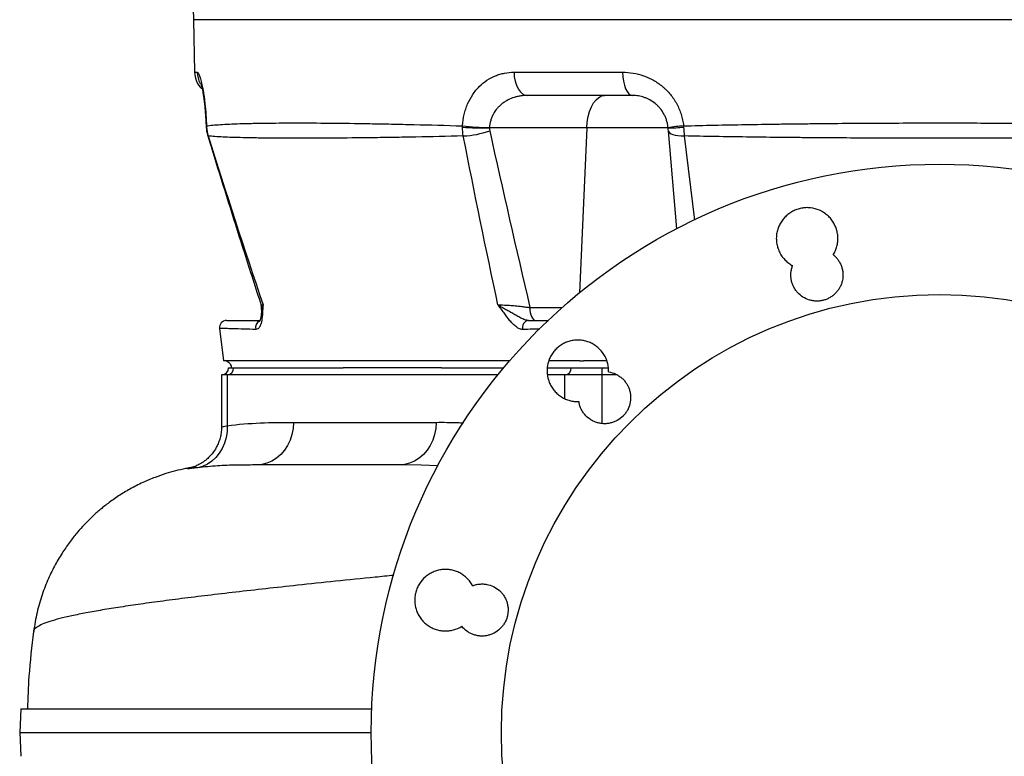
# Model space of a CAD drawing. Header units: millimetres. Extents: x 2494 to 4506, y 822 to 5880.
# Tile 2 of 11: x 2692 to 3523, y 1444 to 2066. Entities that reach past the tile are written whole.
import ezdxf

# ---------------------------------------------------------------- set-up
doc = ezdxf.new("R2010")
doc.units = ezdxf.units.MM
doc.header["$LTSCALE"] = 2

msp = doc.modelspace()

# ---------------------------------------------------------------- linework, layer by layer
at = {"color": 7, "linetype": 'Continuous', "lineweight": 25}
for p, q in [((2837.72, 2090.54), (2838.56, 2066.42)), ((2838.56, 2066.42), (2839.34, 2022.07)), ((3468.56, 2066.42), (2838.56, 2066.42)), ((4098.56, 2066.42), (3468.56, 2066.42)), ((3109.19, 2022.07), (3200.94, 2022.07)), ((3209.45, 2002.42), (3120.61, 2002.42)), ((2849.19, 1976.46), (2849.23, 1975.09)), ((3170.68, 1975.03), (3088.42, 1975.03)), ((3239.34, 1975.03), (3170.68, 1975.03)), ((3246.79, 1889.8), (3239.55, 1972.54)), ((2860.42, 1805.69), (2863.72, 1778.42)), ((2866.16, 1778.22), (2866.12, 1778.22)), ((2866.18, 1778.22), (2866.13, 1778.22)), ((2868.14, 1772.42), (2872.16, 1772.42)), ((2872.16, 1772.42), (2964.63, 1772.42)), ((2964.63, 1772.42), (2964.77, 1772.42)), ((3048.04, 1772.42), (3048.07, 1772.42)), ((3048.07, 1772.42), (3100.41, 1772.42)), ((3137.3, 1772.42), (3157.37, 1772.42)), ((3157.37, 1772.42), (3183.35, 1772.42)), ((3183.35, 1772.42), (3188.75, 1772.42)), ((3183.35, 1772.42), (3183.35, 1766.42)), ((2862.14, 1766.42), (2862.14, 1722.56)), ((2866.96, 1766.42), (2862.14, 1766.42)), ((2866.96, 1766.42), (2866.96, 1723.58)), ((3095.47, 1766.42), (2866.96, 1766.42)), ((3152.17, 1766.42), (3137.35, 1766.42)), ((3183.35, 1766.42), (3152.17, 1766.42)), ((3196.24, 1766.42), (3183.35, 1766.42)), ((2922.87, 1726.42), (3043.41, 1726.42)), ((2840.83, 1688.89), (2840.46, 1688.84)), ((2692.7, 1484.42), (2691.65, 1464.42)), ((2691.65, 1464.42), (2692.7, 1444.42))]:
    msp.add_line(p, q, dxfattribs=at)
at = {"color": 8, "linetype": 'Continuous', "lineweight": 25}
for p, q in [((2839.34, 2022.07), (2841.57, 2022.07)), ((3170.68, 1975.03), (3164.59, 1835.9)), ((3253.05, 1968.25), (3261.51, 1897.15)), ((3122.67, 1823.29), (3149.8, 1823.29)), ((3152.17, 1746.3), (3152.17, 1766.42)), ((3183.35, 1766.42), (3183.35, 1725.67))]:
    msp.add_line(p, q, dxfattribs=at)
at = {"color": 7, "linetype": 'Continuous', "lineweight": 25, "flags": 128}
for points in [[(3109.19, 2022.07), (3109.44, 2018.22), (3110.11, 2014.52), (3111.18, 2011.13), (3112.6, 2008.15), (3114.32, 2005.72), (3116.28, 2003.91), (3118.4, 2002.79), (3120.61, 2002.42)], [(3200.94, 2022.07), (3201.13, 2018.22), (3201.63, 2014.52), (3202.43, 2011.13), (3203.49, 2008.15), (3204.77, 2005.72), (3206.23, 2003.91), (3207.81, 2002.79), (3209.45, 2002.42)], [(3170.68, 1975.03), (3171.09, 1979.9), (3171.9, 1984.57), (3173.09, 1988.9), (3174.61, 1992.79), (3176.43, 1996.13), (3178.5, 1998.82), (3180.76, 2000.8), (3183.16, 2002.01), (3185.62, 2002.42)], [(3239.55, 1972.54), (3239.86, 1971.68), (3240.62, 1970.89), (3241.82, 1970.17), (3243.42, 1969.54), (3245.39, 1969.03), (3247.69, 1968.64), (3250.26, 1968.37), (3253.05, 1968.25)], [(3122.67, 1823.29), (3122.68, 1821.22), (3122.91, 1819.2), (3123.35, 1817.32), (3123.96, 1815.66), (3124.74, 1814.29), (3125.63, 1813.26), (3126.62, 1812.63), (3127.65, 1812.42)], [(2866.96, 1723.58), (2866.82, 1718.53), (2866.06, 1713.58), (2864.69, 1708.83), (2862.75, 1704.37), (2860.28, 1700.29), (2857.32, 1696.68), (2853.93, 1693.6), (2850.19, 1691.11), (2846.15, 1689.27), (2841.91, 1688.12)], [(2922.87, 1726.42), (2922.55, 1721.29), (2921.61, 1716.27), (2920.05, 1711.46), (2917.92, 1706.95), (2915.25, 1702.84), (2912.11, 1699.21), (2908.55, 1696.13), (2904.64, 1693.67), (2900.48, 1691.88), (2896.13, 1690.78), (2891.69, 1690.42)], [(3043.41, 1726.42), (3043.1, 1721.29), (3042.15, 1716.27), (3040.6, 1711.46), (3038.46, 1706.95), (3035.8, 1702.84), (3032.65, 1699.21), (3029.09, 1696.13), (3025.19, 1693.67), (3021.02, 1691.88), (3016.67, 1690.78), (3012.24, 1690.42)]]:
    msp.add_lwpolyline(points, dxfattribs=at)
at = {"color": 8, "linetype": 'Continuous', "lineweight": 25, "flags": 128}
for points in [[(2849.44, 1976.78), (2849.15, 1976.5), (2849.15, 1976.44)], [(2849.48, 1975.72), (2849.2, 1975.51), (2849.2, 1975.48)], [(2850.5, 1968.4), (2850.51, 1968.37), (2850.85, 1968.25)], [(3045.14, 1689.78), (3030.86, 1690.27), (3012.24, 1690.42), (3012.24, 1690.42), (3012.24, 1690.42)]]:
    msp.add_lwpolyline(points, dxfattribs=at)
at = {"color": 7, "linetype": 'Continuous', "lineweight": 25}
for radius in [480, 370]:
    msp.add_circle((3468.56, 1464.42), radius, dxfattribs=at)
for centre, radius, start, end in [((2859.33, 2022.42), 20, 181, 226.36453), ((3083.15, 2177.41), 202.45, 265.03751, 271.49103), ((3093.21, 2215.95), 240.75, 263.42798, 268.8627), ((3062.36, 2049.07), 80.93, 272.83901, 288.9648), ((3266.2, 1803.03), 174.3, 94.55941, 98.87368), ((3239.78, 2090.73), 115.7, 269.78155, 276.26574), ((2886, 1822.42), 10, 356.60591, 17.84961), ((2866.37, 1806.42), 6, 89.99858, 187.0187), ((3122.13, 1806.62), 5.84, 97.44254, 197.74082), ((2862.14, 1772.42), 6, 270, 0), ((2866.53, 1772.04), 5.64, 274.40195, 3.81126), ((3151.74, 1772.04), 5.64, 274.40195, 3.81126)]:
    msp.add_arc(centre, radius, start, end, dxfattribs=at)
at = {"color": 8, "linetype": 'Continuous', "lineweight": 25}
for centre, radius, start, end in [((2861.62, 2022.41), 20.05, 180.99013, 209.70186), ((2896.93, 1806.46), 6.16, 114.15062, 195.23498)]:
    msp.add_arc(centre, radius, start, end, dxfattribs=at)
at = {"color": 7, "linetype": 'Continuous', "lineweight": 25}
for points, knots in [([(2841.57, 2022.07), (2841.85, 2022.07), (2842.15, 2021.82), (2842.81, 2020.83), (2843.16, 2020.08), (2843.73, 2018.56), (2843.92, 2017.99), (2844.31, 2016.73), (2844.51, 2016.04), (2845.11, 2013.79), (2845.51, 2012.04), (2846.02, 2009.51), (2846.12, 2008.99), (2846.32, 2007.93), (2846.42, 2007.38), (2846.71, 2005.7), (2846.9, 2004.53), (2847.27, 2002.09), (2847.45, 2000.82), (2847.8, 1998.17), (2847.96, 1996.79), (2848.44, 1992.49), (2848.71, 1989.51), (2849.04, 1984.86), (2849.14, 1983.28), (2849.31, 1980.07), (2849.38, 1978.42), (2849.44, 1976.78)], [0, 0, 0, 0, 0.125, 0.125, 0.25, 0.25, 0.3125, 0.3125, 0.375, 0.375, 0.5, 0.5, 0.53125, 0.53125, 0.5625, 0.5625, 0.625, 0.625, 0.6875, 0.6875, 0.75, 0.75, 0.875, 0.875, 0.9375, 0.9375, 1, 1, 1, 1]), ([(3065.65, 1976.78), (3065.86, 1980.06), (3066.34, 1983.25), (3067.44, 1987.9), (3067.87, 1989.42), (3068.61, 1991.67), (3068.88, 1992.42), (3069.43, 1993.89), (3069.73, 1994.61), (3071.26, 1998.15), (3072.7, 2000.8), (3075.18, 2004.49), (3076.07, 2005.68), (3077.91, 2007.92), (3078.88, 2008.98), (3081.88, 2011.98), (3084.03, 2013.74), (3088.63, 2016.79), (3091.03, 2018.05), (3094.74, 2019.56), (3096, 2019.99), (3098.56, 2020.75), (3099.87, 2021.07), (3103.82, 2021.82), (3106.48, 2022.07), (3109.19, 2022.07)], [0, 0, 0, 0, 0.125, 0.125, 0.1875, 0.1875, 0.21875, 0.21875, 0.25, 0.25, 0.375, 0.375, 0.4375, 0.4375, 0.5, 0.5, 0.625, 0.625, 0.75, 0.75, 0.8125, 0.8125, 0.875, 0.875, 1, 1, 1, 1]), ([(3200.94, 2022.07), (3203.93, 2022.07), (3206.89, 2021.82), (3212.76, 2020.83), (3215.68, 2020.08), (3220, 2018.56), (3221.43, 2017.99), (3224.21, 2016.73), (3225.57, 2016.04), (3229.58, 2013.79), (3232.13, 2012.04), (3235.17, 2009.51), (3235.77, 2008.99), (3236.94, 2007.93), (3237.51, 2007.38), (3239.19, 2005.7), (3240.25, 2004.53), (3242.27, 2002.09), (3243.22, 2000.82), (3245.02, 1998.17), (3245.86, 1996.79), (3248.19, 1992.49), (3249.45, 1989.51), (3250.89, 1984.86), (3251.29, 1983.28), (3251.94, 1980.07), (3252.19, 1978.42), (3252.35, 1976.78)], [0, 0, 0, 0, 0.125, 0.125, 0.25, 0.25, 0.3125, 0.3125, 0.375, 0.375, 0.5, 0.5, 0.53125, 0.53125, 0.5625, 0.5625, 0.625, 0.625, 0.6875, 0.6875, 0.75, 0.75, 0.875, 0.875, 0.9375, 0.9375, 1, 1, 1, 1]), ([(2844.59, 2012.71), (2844.59, 2012.71), (2844.56, 2012.78), (2844.67, 2012.49), (2844.89, 2011.77), (2845.25, 2010.4), (2845.71, 2008.4), (2846.2, 2005.99), (2846.7, 2003.05), (2847.19, 1999.62), (2847.68, 1995.66), (2848.14, 1991.24), (2848.55, 1986.44), (2848.88, 1981.48), (2849.03, 1978.09), (2849.1, 1976.44)], [0, 0, 0, 0, 0.001693, 0.060068, 0.126742, 0.201664, 0.283651, 0.369537, 0.450551, 0.536257, 0.626282, 0.719334, 0.814155, 0.9095, 1, 1, 1, 1]), ([(3120.61, 2002.42), (3118.69, 2002.42), (3116.78, 2002.29), (3113.96, 2001.88), (3113.02, 2001.7), (3111.17, 2001.29), (3110.26, 2001.05), (3107.56, 2000.22), (3105.81, 1999.52), (3103.27, 1998.22), (3102.44, 1997.75), (3100.84, 1996.73), (3100.06, 1996.19), (3098.56, 1995.03), (3097.83, 1994.41), (3096.44, 1993.08), (3095.76, 1992.37), (3093.86, 1990.16), (3092.75, 1988.55), (3091.33, 1985.95), (3090.89, 1985.04), (3090.12, 1983.17), (3089.79, 1982.22), (3088.94, 1979.32), (3088.58, 1977.32), (3088.43, 1975.24)], [0, 0, 0, 0, 0.125, 0.125, 0.1875, 0.1875, 0.25, 0.25, 0.375, 0.375, 0.4375, 0.4375, 0.5, 0.5, 0.5625, 0.5625, 0.625, 0.625, 0.75, 0.75, 0.8125, 0.8125, 0.875, 0.875, 1, 1, 1, 1]), ([(3239.32, 1975.24), (3239.22, 1976.28), (3239.06, 1977.32), (3238.66, 1979.34), (3238.41, 1980.33), (3237.81, 1982.26), (3237.46, 1983.21), (3236.68, 1985.06), (3236.23, 1985.97), (3234.79, 1988.6), (3233.68, 1990.2), (3231.85, 1992.4), (3231.21, 1993.09), (3229.87, 1994.42), (3229.16, 1995.05), (3227.02, 1996.81), (3225.53, 1997.81), (3223.21, 1999.09), (3222.43, 1999.48), (3220.84, 2000.18), (3220.03, 2000.5), (3217.6, 2001.34), (3215.97, 2001.75), (3212.71, 2002.28), (3211.08, 2002.42), (3209.45, 2002.42)], [0, 0, 0, 0, 0.0625, 0.0625, 0.125, 0.125, 0.1875, 0.1875, 0.25, 0.25, 0.375, 0.375, 0.4375, 0.4375, 0.5, 0.5, 0.625, 0.625, 0.6875, 0.6875, 0.75, 0.75, 0.875, 0.875, 1, 1, 1, 1]), ([(2849.14, 1976.85), (2849.14, 1976.49), (2849.15, 1976.03), (2849.2, 1975.57), (2849.21, 1975.47)], [0, 0, 0, 0, 0.778983, 1, 1, 1, 1]), ([(2849.25, 1975.49), (2849.29, 1974.82), (2849.41, 1972.72), (2849.85, 1970.32), (2850.45, 1968.69), (2850.55, 1968.41)], [0, 0, 0, 0, 0.276161, 0.87596, 1, 1, 1, 1]), ([(2849.44, 1976.78), (2852.58, 1977.2), (2856.5, 1977.56), (2865.89, 1978.18), (2871.35, 1978.43), (2880.72, 1978.74), (2884.04, 1978.83), (2889.31, 1978.94), (2891.12, 1978.98), (2894.83, 1979.04), (2896.74, 1979.07), (2906.51, 1979.2), (2915.02, 1979.24), (2933.39, 1979.25), (2943.25, 1979.2), (2964.32, 1979), (2975.53, 1978.85), (2990.4, 1978.59), (2993.42, 1978.54), (2999.54, 1978.42), (3002.64, 1978.36), (3012.03, 1978.17), (3018.43, 1978.03), (3038, 1977.56), (3051.57, 1977.2), (3065.65, 1976.78)], [0, 0, 0, 0, 0.125, 0.125, 0.25, 0.25, 0.3125, 0.3125, 0.34375, 0.34375, 0.375, 0.375, 0.5, 0.5, 0.625, 0.625, 0.75, 0.75, 0.78125, 0.78125, 0.8125, 0.8125, 0.875, 0.875, 1, 1, 1, 1]), ([(3252.35, 1976.78), (3269.62, 1977.2), (3287.14, 1977.56), (3313.8, 1978.03), (3322.75, 1978.17), (3336.28, 1978.36), (3340.8, 1978.42), (3349.87, 1978.54), (3354.4, 1978.59), (3377.11, 1978.85), (3395.36, 1979), (3422.86, 1979.15), (3432.05, 1979.18), (3450.47, 1979.23), (3459.7, 1979.25), (3487.45, 1979.24), (3505.89, 1979.19), (3528.88, 1979.07), (3533.47, 1979.04), (3542.65, 1978.97), (3547.24, 1978.94), (3560.99, 1978.82), (3570.09, 1978.73), (3597.21, 1978.43), (3615.05, 1978.17), (3650.27, 1977.56), (3667.64, 1977.2), (3684.78, 1976.78)], [0, 0, 0, 0, 0.125, 0.125, 0.1875, 0.1875, 0.21875, 0.21875, 0.25, 0.25, 0.375, 0.375, 0.4375, 0.4375, 0.5, 0.5, 0.625, 0.625, 0.65625, 0.65625, 0.6875, 0.6875, 0.75, 0.75, 0.875, 0.875, 1, 1, 1, 1]), ([(2850.52, 1968.41), (2852.8, 1960.99), (2862.97, 1927.94), (2877.91, 1880.27), (2890.86, 1840.13), (2895.57, 1825.5)], [0, 0, 0, 0, 0.155368, 0.692025, 1, 1, 1, 1]), ([(3066.37, 1968.25), (3052.52, 1967.89), (3039.2, 1967.59), (3019.96, 1967.21), (3013.68, 1967.1), (3004.45, 1966.96), (3001.4, 1966.91), (2995.38, 1966.82), (2992.41, 1966.78), (2977.78, 1966.59), (2966.72, 1966.49), (2945.89, 1966.35), (2936.11, 1966.31), (2917.82, 1966.31), (2909.32, 1966.35), (2899.51, 1966.44), (2897.59, 1966.46), (2893.85, 1966.5), (2892.02, 1966.53), (2886.69, 1966.61), (2883.32, 1966.68), (2873.77, 1966.9), (2868.15, 1967.09), (2858.37, 1967.59), (2854.23, 1967.88), (2850.85, 1968.25)], [0, 0, 0, 0, 0.125, 0.125, 0.1875, 0.1875, 0.21875, 0.21875, 0.25, 0.25, 0.375, 0.375, 0.5, 0.5, 0.625, 0.625, 0.65625, 0.65625, 0.6875, 0.6875, 0.75, 0.75, 0.875, 0.875, 1, 1, 1, 1]), ([(3684.08, 1968.25), (3666.95, 1967.89), (3649.59, 1967.59), (3614.45, 1967.1), (3596.66, 1966.91), (3569.65, 1966.68), (3560.59, 1966.61), (3546.92, 1966.53), (3542.35, 1966.5), (3533.22, 1966.46), (3528.65, 1966.44), (3505.79, 1966.35), (3487.46, 1966.31), (3466.78, 1966.31), (3464.48, 1966.31), (3459.88, 1966.32), (3452.98, 1966.32), (3446.1, 1966.33), (3432.35, 1966.36), (3423.2, 1966.38), (3395.8, 1966.49), (3377.61, 1966.59), (3354.97, 1966.78), (3350.45, 1966.82), (3341.41, 1966.91), (3336.9, 1966.96), (3323.41, 1967.1), (3314.47, 1967.21), (3287.84, 1967.58), (3270.33, 1967.88), (3253.05, 1968.25)], [0, 0, 0, 0, 0.125, 0.125, 0.25, 0.25, 0.3125, 0.3125, 0.34375, 0.34375, 0.375, 0.375, 0.5, 0.5, 0.515625, 0.515625, 0.53125, 0.5625, 0.5625, 0.625, 0.625, 0.75, 0.75, 0.78125, 0.78125, 0.8125, 0.8125, 0.875, 0.875, 1, 1, 1, 1]), ([(3378.81, 1867.94), (3379.16, 1868.49), (3379.48, 1869.05), (3380.08, 1870.2), (3380.36, 1870.79), (3381.14, 1872.58), (3381.56, 1873.8), (3382.22, 1876.29), (3382.46, 1877.56), (3382.74, 1880.16), (3382.78, 1881.46), (3382.68, 1884.03), (3382.53, 1885.31), (3382.17, 1887.23), (3382.02, 1887.87), (3381.68, 1889.12), (3381.49, 1889.74), (3380.84, 1891.56), (3380.32, 1892.74), (3379.11, 1895.03), (3378.41, 1896.14), (3376.87, 1898.22), (3376.02, 1899.2), (3374.65, 1900.56), (3374.18, 1901), (3373.19, 1901.85), (3372.68, 1902.26), (3370.06, 1904.18), (3367.78, 1905.39), (3362.85, 1907.11), (3360.31, 1907.58), (3357.07, 1907.7), (3356.41, 1907.7), (3355.11, 1907.65), (3354.46, 1907.6), (3352.54, 1907.39), (3351.27, 1907.15), (3348.77, 1906.48), (3347.53, 1906.04), (3345.16, 1905.01), (3344.02, 1904.4), (3342.38, 1903.37), (3341.85, 1903.01), (3340.8, 1902.24), (3340.29, 1901.83), (3338.81, 1900.56), (3337.9, 1899.64), (3336.21, 1897.69), (3335.44, 1896.65), (3334.05, 1894.44), (3333.45, 1893.29), (3332.41, 1890.93), (3331.99, 1889.72), (3331.48, 1887.84), (3331.33, 1887.2), (3331.09, 1885.92), (3330.99, 1885.28), (3330.77, 1883.35), (3330.72, 1882.07), (3330.82, 1879.48), (3330.96, 1878.17), (3331.44, 1875.63), (3331.77, 1874.38), (3332.4, 1872.55), (3332.64, 1871.95), (3333.16, 1870.76), (3333.44, 1870.17), (3334.95, 1867.29), (3336.48, 1865.21), (3338.78, 1862.9), (3339.26, 1862.46), (3340.24, 1861.61), (3340.74, 1861.2), (3342.29, 1860.05), (3343.38, 1859.36), (3344.53, 1858.75)], [0, 0, 0, 0, 0.015625, 0.015625, 0.03125, 0.03125, 0.0625, 0.0625, 0.09375, 0.09375, 0.125, 0.125, 0.15625, 0.15625, 0.171875, 0.171875, 0.1875, 0.1875, 0.21875, 0.21875, 0.25, 0.25, 0.28125, 0.28125, 0.296875, 0.296875, 0.3125, 0.3125, 0.375, 0.375, 0.4375, 0.4375, 0.453125, 0.453125, 0.46875, 0.46875, 0.5, 0.5, 0.53125, 0.53125, 0.5625, 0.5625, 0.578125, 0.578125, 0.59375, 0.59375, 0.625, 0.625, 0.65625, 0.65625, 0.6875, 0.6875, 0.71875, 0.71875, 0.734375, 0.734375, 0.75, 0.75, 0.78125, 0.78125, 0.8125, 0.8125, 0.84375, 0.84375, 0.859375, 0.859375, 0.875, 0.875, 0.9375, 0.9375, 0.953125, 0.953125, 0.96875, 0.96875, 1, 1, 1, 1]), ([(3378.81, 1867.94), (3379.6, 1867.31), (3380.35, 1866.62), (3381.74, 1865.14), (3382.38, 1864.36), (3383.54, 1862.72), (3384.07, 1861.87), (3384.77, 1860.52), (3384.99, 1860.06), (3385.4, 1859.13), (3385.58, 1858.66), (3386.09, 1857.24), (3386.36, 1856.27), (3386.67, 1854.79), (3386.76, 1854.3), (3386.9, 1853.29), (3386.95, 1852.78), (3387.12, 1850.25), (3386.98, 1848.25), (3386.46, 1845.77), (3386.34, 1845.27), (3386.06, 1844.3), (3385.91, 1843.82), (3385.4, 1842.4), (3384.99, 1841.48), (3384.06, 1839.69), (3383.52, 1838.82), (3382.34, 1837.17), (3381.7, 1836.39), (3380.3, 1834.91), (3379.55, 1834.22), (3377.98, 1832.97), (3377.15, 1832.4), (3375.42, 1831.37), (3374.51, 1830.9), (3372.64, 1830.12), (3371.69, 1829.79), (3369.75, 1829.27), (3368.76, 1829.08), (3366.74, 1828.83), (3365.73, 1828.78), (3363.71, 1828.8), (3362.71, 1828.89), (3360.72, 1829.19), (3359.72, 1829.42), (3356.81, 1830.28), (3354.98, 1831.11), (3351.54, 1833.29), (3350.01, 1834.59), (3347.98, 1836.85), (3347.35, 1837.66), (3346.23, 1839.33), (3345.72, 1840.2), (3344.84, 1842.01), (3344.45, 1842.95), (3343.82, 1844.88), (3343.57, 1845.86), (3343.21, 1847.83), (3343.1, 1848.83), (3343.01, 1850.85), (3343.04, 1851.88), (3343.23, 1853.88), (3343.39, 1854.87), (3343.74, 1856.34), (3343.87, 1856.83), (3344.17, 1857.8), (3344.34, 1858.28), (3344.53, 1858.75)], [0, 0, 0, 0, 0.03125, 0.03125, 0.0625, 0.0625, 0.09375, 0.09375, 0.109375, 0.109375, 0.125, 0.125, 0.15625, 0.15625, 0.171875, 0.171875, 0.1875, 0.1875, 0.25, 0.25, 0.265625, 0.265625, 0.28125, 0.28125, 0.3125, 0.3125, 0.34375, 0.34375, 0.375, 0.375, 0.40625, 0.40625, 0.4375, 0.4375, 0.46875, 0.46875, 0.5, 0.5, 0.53125, 0.53125, 0.5625, 0.5625, 0.59375, 0.59375, 0.625, 0.625, 0.6875, 0.6875, 0.75, 0.75, 0.78125, 0.78125, 0.8125, 0.8125, 0.84375, 0.84375, 0.875, 0.875, 0.90625, 0.90625, 0.9375, 0.9375, 0.96875, 0.96875, 0.984375, 0.984375, 1, 1, 1, 1]), ([(2897.22, 1825.54), (2897, 1823.42), (2896.88, 1821.14), (2896.6, 1816.6), (2896.43, 1814.33), (2895.9, 1811.23), (2895.68, 1810.25), (2895.1, 1808.44), (2894.75, 1807.64), (2894.13, 1806.63), (2893.9, 1806.32), (2893.4, 1805.79), (2893.14, 1805.56), (2892.3, 1805.01), (2891.67, 1804.82), (2890.99, 1804.84)], [0, 0, 0, 0, 0.25, 0.25, 0.5, 0.5, 0.625, 0.625, 0.75, 0.75, 0.8125, 0.8125, 0.875, 0.875, 1, 1, 1, 1]), ([(2895.98, 1821.75), (2895.94, 1821.07), (2895.83, 1819.21), (2895.61, 1816.77), (2895.27, 1814.53), (2894.91, 1813.03), (2894.58, 1812.17), (2894.3, 1811.8), (2894.36, 1811.86), (2894.37, 1811.87)], [0, 0, 0, 0, 0.140702, 0.384462, 0.538507, 0.688206, 0.835414, 0.968483, 1, 1, 1, 1]), ([(3095.64, 1825.54), (3096.37, 1825.57), (3097.22, 1825.58), (3099.06, 1825.57), (3100.06, 1825.55), (3101.69, 1825.48), (3102.26, 1825.46), (3103.4, 1825.4), (3103.98, 1825.36), (3105.75, 1825.25), (3106.97, 1825.16), (3109.48, 1824.94), (3110.74, 1824.82), (3113.23, 1824.56), (3114.47, 1824.42), (3116.95, 1824.12), (3118.14, 1823.96), (3120.46, 1823.63), (3121.58, 1823.46), (3122.67, 1823.29)], [0, 0, 0, 0, 0.125, 0.125, 0.25, 0.25, 0.3125, 0.3125, 0.375, 0.375, 0.5, 0.5, 0.625, 0.625, 0.75, 0.75, 0.875, 0.875, 1, 1, 1, 1]), ([(3116.57, 1804.84), (3115.71, 1804.82), (3114.82, 1805.01), (3113.46, 1805.56), (3113, 1805.79), (3112.07, 1806.32), (3111.61, 1806.63), (3110.24, 1807.64), (3109.33, 1808.44), (3107.52, 1810.25), (3106.64, 1811.23), (3104.06, 1814.33), (3102.4, 1816.6), (3099.91, 1820.01), (3099.07, 1821.14), (3097.8, 1822.82), (3097.38, 1823.38), (3096.51, 1824.47), (3096.08, 1825.01), (3095.64, 1825.54)], [0, 0, 0, 0, 0.125, 0.125, 0.1875, 0.1875, 0.25, 0.25, 0.375, 0.375, 0.5, 0.5, 0.75, 0.75, 0.875, 0.875, 0.9375, 0.9375, 1, 1, 1, 1]), ([(3121.37, 1812.42), (3120.42, 1812.42), (3119.41, 1812.66), (3117.25, 1813.43), (3116.14, 1813.95), (3113.9, 1815.09), (3112.76, 1815.72), (3110.47, 1816.99), (3109.33, 1817.64), (3107.04, 1818.92), (3105.91, 1819.55), (3103.67, 1820.8), (3102.57, 1821.41), (3100.45, 1822.62), (3099.43, 1823.21), (3097.95, 1824.09), (3097.47, 1824.38), (3096.77, 1824.82), (3096.54, 1824.96), (3096.09, 1825.25), (3095.86, 1825.4), (3095.64, 1825.54)], [0, 0, 0, 0, 0.125, 0.125, 0.25, 0.25, 0.375, 0.375, 0.5, 0.5, 0.625, 0.625, 0.75, 0.75, 0.875, 0.875, 0.9375, 0.9375, 0.96875, 0.96875, 1, 1, 1, 1]), ([(2866.43, 1812.42), (2866.41, 1812.42), (2866.24, 1812.42), (2866.91, 1812.42), (2868.83, 1812.42), (2872.72, 1812.42), (2881.07, 1812.42), (2888.44, 1812.42), (2894.4, 1812.42)], [0, 0, 0, 0, 0.011383, 0.094664, 0.18036, 0.311779, 0.443357, 1, 1, 1, 1]), ([(3121.37, 1812.42), (3124.16, 1812.42), (3129.91, 1812.42), (3135.53, 1812.42), (3138.44, 1812.42)], [0, 0, 0, 0, 0.483555, 1, 1, 1, 1]), ([(3189.08, 1769), (3189.12, 1770.3), (3189.07, 1771.58), (3188.85, 1773.51), (3188.75, 1774.15), (3188.5, 1775.42), (3188.36, 1776.06), (3187.51, 1779.2), (3186.47, 1781.56), (3183.68, 1785.98), (3181.99, 1787.93), (3179.53, 1790.04), (3179.02, 1790.45), (3177.97, 1791.22), (3177.43, 1791.58), (3175.79, 1792.61), (3174.65, 1793.21), (3172.28, 1794.25), (3171.04, 1794.68), (3168.53, 1795.34), (3167.27, 1795.58), (3165.34, 1795.8), (3164.7, 1795.85), (3163.4, 1795.89), (3162.74, 1795.89), (3160.8, 1795.82), (3159.51, 1795.67), (3156.98, 1795.19), (3155.73, 1794.86), (3153.27, 1793.99), (3152.08, 1793.47), (3149.8, 1792.27), (3148.7, 1791.58), (3147.14, 1790.43), (3146.62, 1790.02), (3145.64, 1789.17), (3145.16, 1788.73), (3143.79, 1787.36), (3142.95, 1786.38), (3141.42, 1784.3), (3140.71, 1783.19), (3139.5, 1780.9), (3138.99, 1779.72), (3138.35, 1777.89), (3138.16, 1777.27), (3137.82, 1776.02), (3137.67, 1775.38), (3137.06, 1772.18), (3136.96, 1769.61), (3137.4, 1765.72), (3137.64, 1764.44), (3138.3, 1761.95), (3138.72, 1760.73), (3139.5, 1758.95), (3139.78, 1758.35), (3140.39, 1757.2), (3140.71, 1756.64), (3141.74, 1755), (3142.5, 1753.96), (3144.18, 1752), (3145.11, 1751.06), (3147.07, 1749.37), (3148.11, 1748.6), (3149.74, 1747.57), (3150.3, 1747.24), (3151.45, 1746.63), (3152.03, 1746.35), (3153.82, 1745.56), (3155.04, 1745.13), (3157.53, 1744.46), (3158.8, 1744.21), (3160.74, 1743.99), (3161.39, 1743.94), (3162.69, 1743.88), (3163.33, 1743.88), (3163.98, 1743.9)], [0, 0, 0, 0, 0.03125, 0.03125, 0.046875, 0.046875, 0.0625, 0.0625, 0.125, 0.125, 0.1875, 0.1875, 0.203125, 0.203125, 0.21875, 0.21875, 0.25, 0.25, 0.28125, 0.28125, 0.3125, 0.3125, 0.328125, 0.328125, 0.34375, 0.34375, 0.375, 0.375, 0.40625, 0.40625, 0.4375, 0.4375, 0.46875, 0.46875, 0.484375, 0.484375, 0.5, 0.5, 0.53125, 0.53125, 0.5625, 0.5625, 0.59375, 0.59375, 0.609375, 0.609375, 0.625, 0.625, 0.6875, 0.6875, 0.71875, 0.71875, 0.75, 0.75, 0.765625, 0.765625, 0.78125, 0.78125, 0.8125, 0.8125, 0.84375, 0.84375, 0.875, 0.875, 0.890625, 0.890625, 0.90625, 0.90625, 0.9375, 0.9375, 0.96875, 0.96875, 0.984375, 0.984375, 1, 1, 1, 1]), ([(3105.93, 1778.42), (3098.91, 1778.42), (3070.6, 1778.42), (3021.71, 1778.42), (2961.84, 1778.42), (2915.3, 1778.42), (2888.22, 1778.42), (2877.88, 1778.42), (2874.16, 1778.42), (2870.48, 1778.42), (2866.61, 1778.42), (2864.32, 1778.42), (2863.92, 1778.42), (2863.74, 1778.42)], [0, 0, 0, 0, 0.083411, 0.336379, 0.589352, 0.811957, 0.909898, 0.925289, 0.940679, 0.95607, 0.971525, 0.98746, 1, 1, 1, 1]), ([(2866.13, 1778.22), (2866.75, 1777.97), (2868, 1777.47), (2869.41, 1776.01), (2870.3, 1774.27), (2870.4, 1773.02), (2870.45, 1772.42)], [0, 0, 0, 0, 0.2563434, 0.5174917, 0.7691956, 1, 1, 1, 1]), ([(3048.04, 1772.42), (3045.55, 1772.42), (3040.73, 1772.42), (3025.91, 1772.42), (3004.63, 1772.42), (2983.75, 1772.42), (2970.83, 1772.42), (2966.79, 1772.42), (2964.77, 1772.42)], [0, 0, 0, 0, 0.0890819, 0.1725942, 0.5313865, 0.8534794, 0.9264504, 1, 1, 1, 1]), ([(3164.75, 1778.42), (3164.5, 1778.42), (3162.17, 1778.42), (3158.13, 1778.42), (3153.57, 1778.42), (3150.06, 1778.42), (3146.38, 1778.42), (3142.58, 1778.42), (3139.99, 1778.42), (3138.61, 1778.42)], [0, 0, 0, 0, 0.019586, 0.185377, 0.34701, 0.504659, 0.66215, 0.819641, 1, 1, 1, 1]), ([(3164.75, 1778.42), (3165.21, 1778.42), (3166.25, 1778.42), (3167.33, 1778.42), (3167.94, 1778.42)], [0.1611544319, 0.1611544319, 0.1611544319, 0.1611544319, 0.1615764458, 0.1621063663, 0.1621063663, 0.1621063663, 0.1621063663]), ([(3187.56, 1778.42), (3187.44, 1778.42), (3184.56, 1778.42), (3178.79, 1778.42), (3172.32, 1778.42), (3168.84, 1778.42), (3167.94, 1778.42)], [0, 0, 0, 0, 0.017468, 0.428264, 0.853159, 1, 1, 1, 1]), ([(3189.08, 1769), (3191.08, 1768.69), (3193.01, 1768.12), (3195.31, 1767.06), (3195.77, 1766.84), (3196.66, 1766.35), (3197.1, 1766.1), (3198.37, 1765.29), (3199.18, 1764.69), (3200.33, 1763.71), (3200.71, 1763.37), (3201.43, 1762.67), (3201.79, 1762.3), (3202.8, 1761.16), (3203.42, 1760.37), (3204.54, 1758.7), (3205.04, 1757.83), (3205.93, 1756), (3206.31, 1755.06), (3206.94, 1753.15), (3207.19, 1752.18), (3207.55, 1750.19), (3207.66, 1749.17), (3207.78, 1746.14), (3207.59, 1744.14), (3206.65, 1740.18), (3205.91, 1738.3), (3204.44, 1735.66), (3203.88, 1734.8), (3202.66, 1733.18), (3201.99, 1732.42), (3199.83, 1730.25), (3198.22, 1729.04), (3195.57, 1727.56), (3194.65, 1727.13), (3192.77, 1726.39), (3191.81, 1726.1), (3189.85, 1725.63), (3188.85, 1725.46), (3186.83, 1725.26), (3185.82, 1725.24), (3183.81, 1725.32), (3182.81, 1725.43), (3180.82, 1725.79), (3179.83, 1726.04), (3177.91, 1726.67), (3176.98, 1727.05), (3175.62, 1727.71), (3175.18, 1727.94), (3174.3, 1728.45), (3173.87, 1728.72), (3171.76, 1730.14), (3170.26, 1731.47), (3168.62, 1733.41), (3168.31, 1733.81), (3167.7, 1734.62), (3167.42, 1735.04), (3166.61, 1736.31), (3166.13, 1737.2), (3165.5, 1738.57), (3165.31, 1739.04), (3164.95, 1739.99), (3164.79, 1740.47), (3164.35, 1741.93), (3164.13, 1742.91), (3163.98, 1743.9)], [0, 0, 0, 0, 0.0625, 0.0625, 0.078125, 0.078125, 0.09375, 0.09375, 0.125, 0.125, 0.140625, 0.140625, 0.15625, 0.15625, 0.1875, 0.1875, 0.21875, 0.21875, 0.25, 0.25, 0.28125, 0.28125, 0.3125, 0.3125, 0.375, 0.375, 0.4375, 0.4375, 0.46875, 0.46875, 0.5, 0.5, 0.5625, 0.5625, 0.59375, 0.59375, 0.625, 0.625, 0.65625, 0.65625, 0.6875, 0.6875, 0.71875, 0.71875, 0.75, 0.75, 0.78125, 0.78125, 0.796875, 0.796875, 0.8125, 0.8125, 0.875, 0.875, 0.890625, 0.890625, 0.90625, 0.90625, 0.9375, 0.9375, 0.953125, 0.953125, 0.96875, 0.96875, 1, 1, 1, 1]), ([(2862.07, 1722.55), (2862.09, 1722.01), (2862.16, 1719.98), (2861.7, 1716.51), (2860.75, 1712.29), (2859.31, 1708.34), (2857.5, 1704.72), (2855.38, 1701.43), (2853.03, 1698.52), (2850.51, 1695.98), (2847.93, 1693.83), (2845.41, 1692.1), (2843.13, 1690.79), (2841.19, 1689.85), (2839.63, 1689.19), (2838.41, 1688.74), (2837.49, 1688.44), (2836.83, 1688.24), (2836.45, 1688.14), (2836.44, 1688.14), (2836.43, 1688.14)], [0, 0, 0, 0, 0.029769, 0.111372, 0.190409, 0.266943, 0.340949, 0.412313, 0.480816, 0.54619, 0.608964, 0.665899, 0.716122, 0.758417, 0.794763, 0.828953, 0.864916, 0.905198, 0.953553, 1, 1, 1, 1]), ([(2866.96, 1723.58), (2876.27, 1724.79), (2885.59, 1725.49), (2904.22, 1726.3), (2913.55, 1726.42), (2922.87, 1726.42)], [0, 0, 0, 0, 0.5, 0.5, 1, 1, 1, 1]), ([(2841.91, 1688.12), (2841.23, 1688.03), (2840.58, 1687.95), (2839.37, 1687.8), (2838.81, 1687.73), (2837.24, 1687.54), (2836.36, 1687.44), (2835.29, 1687.33), (2834.97, 1687.3), (2834.41, 1687.25), (2834.17, 1687.23), (2833.58, 1687.2), (2833.36, 1687.22), (2833.25, 1687.3), (2833.36, 1687.37), (2833.93, 1687.56), (2834.38, 1687.68), (2835.63, 1687.97), (2836.42, 1688.13), (2838.35, 1688.48), (2839.48, 1688.67), (2840.8, 1688.87)], [0, 0, 0, 0, 0.0625, 0.0625, 0.125, 0.125, 0.25, 0.25, 0.3125, 0.3125, 0.375, 0.375, 0.5, 0.5, 0.625, 0.625, 0.75, 0.75, 0.875, 0.875, 1, 1, 1, 1]), ([(2891.69, 1690.42), (2891.69, 1690.42), (2887.18, 1690.42), (2882.73, 1690.35), (2878.28, 1690.29)], [0, 0, 0, 0, 0.000004, 1, 1, 1, 1]), ([(3012.24, 1690.42), (2997, 1690.42), (2979.02, 1690.42), (2933.23, 1690.42), (2907.87, 1690.42), (2891.69, 1690.42)], [0.2581454, 0.2581454, 0.2581454, 0.2581454, 0.2935657, 0.3030135, 0.3850281, 0.3850281, 0.3850281, 0.3850281]), ([(2836.46, 1688.21), (2836.07, 1688.15), (2834.51, 1687.89), (2830.01, 1687.04), (2823.26, 1685.51), (2814.86, 1683.12), (2805.58, 1679.92), (2795.33, 1675.62), (2784.98, 1670.35), (2776.66, 1665.32), (2770.58, 1661.19), (2766.38, 1658.12), (2762.66, 1655.22), (2759.26, 1652.42), (2755.62, 1649.25), (2751.19, 1645.14), (2745.99, 1639.89), (2740.24, 1633.46), (2734.19, 1625.89), (2727.88, 1616.87), (2721.59, 1606.32), (2715.62, 1594.24), (2710.35, 1580.66), (2705.98, 1565.75), (2704.28, 1555.23), (2703.4, 1549.84)], [0, 0, 0, 0, 0.005651, 0.023046, 0.067035, 0.108438, 0.155908, 0.210236, 0.269469, 0.323086, 0.350541, 0.37564, 0.398365, 0.418708, 0.439471, 0.46866, 0.506746, 0.54731, 0.594519, 0.648196, 0.708069, 0.773757, 0.844753, 0.920421, 1, 1, 1, 1]), ([(3074.23, 1588.45), (3073.62, 1589.6), (3072.92, 1590.71), (3071.37, 1592.78), (3070.53, 1593.76), (3069.15, 1595.12), (3068.68, 1595.56), (3067.69, 1596.41), (3067.18, 1596.81), (3065.61, 1597.97), (3064.51, 1598.65), (3062.23, 1599.85), (3061.04, 1600.36), (3058.57, 1601.22), (3057.32, 1601.55), (3054.79, 1602.02), (3053.5, 1602.16), (3051.56, 1602.23), (3050.9, 1602.23), (3049.6, 1602.18), (3048.96, 1602.13), (3047.03, 1601.91), (3045.77, 1601.67), (3043.27, 1601), (3042.03, 1600.56), (3039.66, 1599.52), (3038.52, 1598.92), (3036.88, 1597.88), (3036.35, 1597.52), (3035.3, 1596.75), (3034.79, 1596.34), (3032.33, 1594.21), (3030.65, 1592.26), (3028.57, 1588.94), (3027.96, 1587.79), (3026.93, 1585.43), (3026.5, 1584.21), (3026, 1582.33), (3025.85, 1581.69), (3025.61, 1580.41), (3025.52, 1579.77), (3025.3, 1577.85), (3025.25, 1576.56), (3025.35, 1573.98), (3025.49, 1572.67), (3025.98, 1570.12), (3026.31, 1568.88), (3026.95, 1567.05), (3027.18, 1566.45), (3027.7, 1565.26), (3027.98, 1564.67), (3028.9, 1562.94), (3029.58, 1561.85), (3031.11, 1559.77), (3031.95, 1558.79), (3033.79, 1556.94), (3034.78, 1556.09), (3036.85, 1554.56), (3037.94, 1553.87), (3039.66, 1552.96), (3040.25, 1552.67), (3041.44, 1552.15), (3042.05, 1551.91), (3043.87, 1551.27), (3045.12, 1550.94), (3047.66, 1550.45), (3048.96, 1550.3), (3051.55, 1550.2), (3052.84, 1550.24), (3054.76, 1550.45), (3055.4, 1550.55), (3056.68, 1550.78), (3057.32, 1550.93), (3060.46, 1551.76), (3062.83, 1552.79), (3065.04, 1554.17)], [0, 0, 0, 0, 0.03125, 0.03125, 0.0625, 0.0625, 0.078125, 0.078125, 0.09375, 0.09375, 0.125, 0.125, 0.15625, 0.15625, 0.1875, 0.1875, 0.21875, 0.21875, 0.234375, 0.234375, 0.25, 0.25, 0.28125, 0.28125, 0.3125, 0.3125, 0.34375, 0.34375, 0.359375, 0.359375, 0.375, 0.375, 0.4375, 0.4375, 0.46875, 0.46875, 0.5, 0.5, 0.515625, 0.515625, 0.53125, 0.53125, 0.5625, 0.5625, 0.59375, 0.59375, 0.625, 0.625, 0.640625, 0.640625, 0.65625, 0.65625, 0.6875, 0.6875, 0.71875, 0.71875, 0.75, 0.75, 0.78125, 0.78125, 0.796875, 0.796875, 0.8125, 0.8125, 0.84375, 0.84375, 0.875, 0.875, 0.90625, 0.90625, 0.921875, 0.921875, 0.9375, 0.9375, 1, 1, 1, 1]), ([(3074.23, 1588.45), (3075.17, 1588.82), (3076.13, 1589.12), (3078.11, 1589.59), (3079.11, 1589.75), (3081.11, 1589.94), (3082.12, 1589.97), (3084.13, 1589.88), (3085.15, 1589.77), (3088.13, 1589.22), (3090.04, 1588.6), (3093.7, 1586.81), (3095.37, 1585.68), (3097.62, 1583.66), (3098.34, 1582.92), (3099.64, 1581.38), (3100.24, 1580.57), (3101.31, 1578.87), (3101.8, 1577.98), (3102.64, 1576.13), (3102.99, 1575.18), (3103.56, 1573.26), (3103.79, 1572.28), (3104.09, 1570.28), (3104.18, 1569.26), (3104.2, 1567.24), (3104.15, 1566.24), (3103.96, 1564.74), (3103.88, 1564.24), (3103.69, 1563.25), (3103.58, 1562.75), (3102.92, 1560.3), (3102.14, 1558.45), (3100.59, 1555.83), (3100, 1554.99), (3098.74, 1553.41), (3098.05, 1552.66), (3095.83, 1550.57), (3094.2, 1549.4), (3091.95, 1548.22), (3091.49, 1548), (3090.56, 1547.59), (3090.1, 1547.41), (3088.67, 1546.9), (3087.71, 1546.62), (3086.23, 1546.31), (3085.73, 1546.23), (3084.73, 1546.09), (3084.22, 1546.03), (3082.7, 1545.93), (3081.7, 1545.93), (3079.69, 1546.06), (3078.69, 1546.2), (3077.2, 1546.51), (3076.71, 1546.63), (3075.73, 1546.91), (3075.25, 1547.06), (3073.83, 1547.57), (3072.91, 1547.97), (3071.12, 1548.91), (3070.25, 1549.44), (3067.78, 1551.2), (3066.32, 1552.58), (3065.04, 1554.17)], [0, 0, 0, 0, 0.03125, 0.03125, 0.0625, 0.0625, 0.09375, 0.09375, 0.125, 0.125, 0.1875, 0.1875, 0.25, 0.25, 0.28125, 0.28125, 0.3125, 0.3125, 0.34375, 0.34375, 0.375, 0.375, 0.40625, 0.40625, 0.4375, 0.4375, 0.46875, 0.46875, 0.484375, 0.484375, 0.5, 0.5, 0.5625, 0.5625, 0.59375, 0.59375, 0.625, 0.625, 0.6875, 0.6875, 0.703125, 0.703125, 0.71875, 0.71875, 0.75, 0.75, 0.765625, 0.765625, 0.78125, 0.78125, 0.8125, 0.8125, 0.84375, 0.84375, 0.859375, 0.859375, 0.875, 0.875, 0.90625, 0.90625, 0.9375, 0.9375, 1, 1, 1, 1]), ([(2703.4, 1549.84), (2701.86, 1537.23), (2699.21, 1515.49), (2698.51, 1493.61), (2698.21, 1484.42)], [0, 0, 0, 0, 0.580058, 1, 1, 1, 1]), ([(2692.75, 1484.42), (2692.72, 1484.42), (2692.34, 1484.42), (2693.82, 1484.42), (2697.41, 1484.42), (2703.33, 1484.42), (2711.37, 1484.42), (2721.59, 1484.42), (2733.94, 1484.42), (2748.34, 1484.42), (2764.77, 1484.42), (2783.15, 1484.42), (2803.45, 1484.42), (2825.64, 1484.42), (2849.63, 1484.42), (2874.95, 1484.42), (2901.49, 1484.42), (2929.05, 1484.42), (2958.12, 1484.42), (2978.27, 1484.42), (2989.04, 1484.42), (2989.33, 1484.42)], [0, 0, 0, 0, 0.004002, 0.068603, 0.12753, 0.186502, 0.24543, 0.304356, 0.363327, 0.422253, 0.480825, 0.539442, 0.598015, 0.656585, 0.715201, 0.773772, 0.829847, 0.88604, 0.94227, 0.998458, 1, 1, 1, 1]), ([(2691.93, 1464.42), (2691.88, 1464.42), (2691.74, 1464.42), (2694.05, 1464.42), (2698.71, 1464.42), (2705.77, 1464.42), (2715.04, 1464.42), (2726.5, 1464.42), (2740.1, 1464.42), (2755.81, 1464.42), (2773.6, 1464.42), (2793.43, 1464.42), (2815.29, 1464.42), (2839.12, 1464.42), (2864.88, 1464.42), (2892.46, 1464.42), (2921.73, 1464.42), (2952.78, 1464.42), (2975.14, 1464.42), (2987.5, 1464.42), (2988.56, 1464.42)], [0, 0, 0, 0, 0.032546, 0.093411, 0.153942, 0.214192, 0.27421, 0.334038, 0.393725, 0.453332, 0.512925, 0.572569, 0.632333, 0.692285, 0.752452, 0.812782, 0.87323, 0.933754, 0.994315, 1, 1, 1, 1])]:
    msp.add_open_spline(points, degree=3, knots=knots, dxfattribs=at)
for points in [[(2849.44, 1976.78), (2849.45, 1976.43), (2849.46, 1976.07), (2849.48, 1975.72)], [(2849.48, 1975.72), (2849.63, 1973.17), (2850.09, 1970.68), (2850.85, 1968.25)], [(3065.64, 1975.72), (3065.64, 1976.07), (3065.65, 1976.43), (3065.65, 1976.78)], [(3066.37, 1968.25), (3065.89, 1970.68), (3065.65, 1973.17), (3065.64, 1975.72)], [(3088.42, 1975.03), (3088.4, 1974.18), (3088.48, 1973.35), (3088.66, 1972.54)], [(3088.43, 1975.24), (3088.43, 1975.17), (3088.42, 1975.1), (3088.42, 1975.03)], [(3088.66, 1972.54), (3099.65, 1922.67), (3110.98, 1872.91), (3122.67, 1823.29)], [(3239.34, 1975.03), (3239.33, 1975.1), (3239.32, 1975.17), (3239.32, 1975.24)], [(3239.55, 1972.54), (3239.48, 1973.35), (3239.41, 1974.18), (3239.34, 1975.03)], [(3252.35, 1976.78), (3252.37, 1976.43), (3252.38, 1976.07), (3252.4, 1975.72)], [(3252.4, 1975.72), (3252.55, 1973.17), (3252.76, 1970.68), (3253.05, 1968.25)], [(2850.85, 1968.25), (2865.82, 1920.51), (2881.27, 1872.94), (2897.22, 1825.54)], [(3095.64, 1825.54), (3085.45, 1872.94), (3075.73, 1920.51), (3066.37, 1968.25)], [(2863.72, 1778.42), (2863.72, 1778.42), (2863.73, 1778.42), (2863.74, 1778.42)]]:
    msp.add_open_spline(points, degree=3, dxfattribs=at)
at = {"color": 8, "linetype": 'Continuous', "lineweight": 25}
for points, knots in [([(2895.53, 1825.48), (2895.69, 1825.54), (2895.9, 1825.61), (2896.99, 1825.55), (2897.22, 1825.54)], [0, 0, 0, 0, 0.794183, 1, 1, 1, 1]), ([(2896.14, 1821.75), (2896.16, 1822.45), (2896.18, 1823.45), (2896.73, 1824.69), (2897.04, 1825.25), (2897.21, 1825.53), (2897.22, 1825.54)], [0, 0, 0, 0, 0.541348, 0.76807, 0.995431, 1, 1, 1, 1]), ([(2890.99, 1804.84), (2884.38, 1805.01), (2876.31, 1805.23), (2867.24, 1805.54), (2863.18, 1805.66), (2861.06, 1805.68), (2860.26, 1805.7), (2860.46, 1805.69), (2860.49, 1805.69)], [0, 0, 0, 0, 0.560997, 0.684345, 0.807718, 0.896173, 0.987177, 1, 1, 1, 1]), ([(3130.94, 1805.17), (3128.92, 1805.11), (3124.19, 1804.99), (3119.34, 1804.89), (3116.57, 1804.84)], [0, 0, 0, 0, 0.426799, 1, 1, 1, 1]), ([(2862.2, 1722.56), (2862.25, 1722.51), (2862.36, 1722.43), (2863.77, 1722.74), (2865.48, 1723.19), (2866.71, 1723.51), (2866.96, 1723.58)], [0, 0, 0, 0, 0.285404, 0.597072, 0.918402, 1, 1, 1, 1]), ([(3043.41, 1726.42), (3049.46, 1726.44), (3057.16, 1726.48), (3064.85, 1726.06), (3066.49, 1725.97)], [0, 0, 0, 0, 0.785963, 1, 1, 1, 1]), ([(2878.28, 1690.29), (2877.22, 1690.28), (2870.61, 1690.23), (2858.47, 1689.77), (2847.52, 1688.68), (2841.91, 1688.12)], [0, 0, 0, 0, 0.085769, 0.532449, 1, 1, 1, 1]), ([(3007.61, 1597.17), (3002.38, 1596.65), (2985.37, 1594.96), (2958.18, 1592.17), (2927.35, 1588.93), (2899.38, 1585.89), (2874.03, 1583.04), (2850.26, 1580.25), (2828.12, 1577.53), (2807.81, 1574.89), (2789.32, 1572.32), (2772.63, 1569.81), (2757.65, 1567.35), (2744.32, 1564.9), (2732.72, 1562.48), (2722.9, 1560.07), (2715.01, 1557.68), (2709.04, 1555.31), (2705.2, 1552.95), (2703.43, 1551.13), (2703.57, 1550.1), (2703.61, 1549.84)], [0, 0, 0, 0, 0.027855, 0.090694, 0.153544, 0.209059, 0.264496, 0.319811, 0.374968, 0.429988, 0.483948, 0.537887, 0.591857, 0.645908, 0.701198, 0.756664, 0.812336, 0.868251, 0.924447, 0.980968, 1, 1, 1, 1])]:
    msp.add_open_spline(points, degree=3, knots=knots, dxfattribs=at)

doc.saveas('drawing.dxf')
